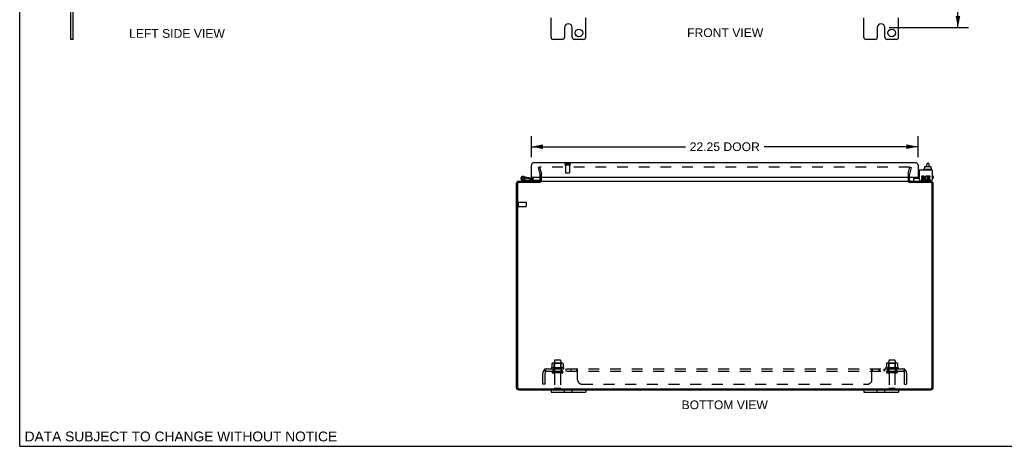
# Model space of a CAD drawing. Header units: inches. Extents: x 0 to 113, y 0 to 73.
# Tile 1 of 8: x 0 to 57, y 0 to 25. Entities that reach past the tile are written whole.
import ezdxf

# ---------------------------------------------------------------- set-up
doc = ezdxf.new("R2010")
doc.units = ezdxf.units.IN
doc.header["$LTSCALE"] = 6.233333
doc.header["$MEASUREMENT"] = 0
doc.linetypes.add('HIDDEN', pattern=[0.2, 0.1, -0.1])
doc.layers.get('0').update_dxf_attribs({"linetype": 'CONTINUOUS'})
for name, color, linetype in [('DEFAULT_2', 8, 'HIDDEN'), ('DIMENSIONS', 7, 'CONTINUOUS'), ('DOOR_ASSEMBLY', 7, 'CONTINUOUS'), ('SUBPANEL', 7, 'CONTINUOUS')]:
    doc.layers.add(name, color=color, linetype=linetype)
doc.styles.get("Standard").update_dxf_attribs({"font": 'arial.ttf'})
doc.dimstyles.new('DIMSTYLE_1', dxfattribs={"dimtxt": 0.5, "dimasz": 0.666667, "dimexe": 0.09, "dimexo": 0.07, "dimgap": 0.0375, "dimtad": 0, "dimtih": 1, "dimtoh": 1, "dimzin": 4, "dimdsep": 46, "dimtxsty": 'Standard', "dimblk": '_FILLED', "dimblk1": '_FILLED', "dimblk2": '_FILLED', "dimcen": 0.09, "dimazin": 1, "dimtfac": 1, "dimtdec": 3, "dimtofl": 0, "dimtmove": 0, "dimatfit": 3, "dimldrblk": '_FILLED', "dimfxl": 0, "dimtolj": 1, "dimtzin": 4, "dimarcsym": 0})

# ---------------------------------------------------------------- blocks, each defined once
blk = doc.blocks.new('_FILLED')
at = {"color": 0, "linetype": 'ByBlock'}
blk.add_solid([(0, 0), (-1, 0.2), (-1, -0.2)], dxfattribs=at)
blk = doc.blocks.new('*D4')
at = {"layer": 'DIMENSIONS', "color": 2, "linetype": 'Continuous'}
for p, q in [((29.453, 16.647), (29.453, 17.844)), ((51.703, 16.647), (51.703, 17.844)), ((29.453, 17.244), (38.311, 17.244)), ((51.703, 17.244), (42.845, 17.244))]:
    blk.add_line(p, q, dxfattribs=at)
at = {"layer": 'DIMENSIONS', "color": 2, "linetype": 'Continuous', "xscale": 0.6666666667, "yscale": 0.6666666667, "zscale": 0.6666666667, "rotation": 180}
blk.add_blockref('_FILLED', (29.453, 17.244), dxfattribs=at)
at = {"layer": 'DIMENSIONS', "color": 2, "linetype": 'Continuous', "xscale": 0.6666666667, "yscale": 0.6666666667, "zscale": 0.6666666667}
blk.add_blockref('_FILLED', (51.703, 17.244), dxfattribs=at)
at = {"layer": 'DIMENSIONS', "color": 2, "linetype": 'Continuous', "insert": (40.578, 17.494), "char_height": 0.5, "width": 4.03346, "attachment_point": 2, "line_spacing_factor": 0.9}
blk.add_mtext('22.25 DOOR', dxfattribs=at)
blk = doc.blocks.new('*D8')
at = {"layer": 'DIMENSIONS', "color": 2, "linetype": 'Continuous'}
for p, q in [((50.045, 49.292), (54.599, 49.292)), ((53.999, 49.292), (53.999, 37.198)), ((53.999, 24.105), (53.999, 36.198)), ((50.045, 24.105), (54.599, 24.105))]:
    blk.add_line(p, q, dxfattribs=at)
at = {"layer": 'DIMENSIONS', "color": 2, "linetype": 'Continuous', "xscale": 0.6666666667, "yscale": 0.6666666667, "zscale": 0.6666666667}
for p, rotation in [((53.999, 49.292), 90), ((53.999, 24.105), 270)]:
    blk.add_blockref('_FILLED', p, dxfattribs=dict(at, rotation=rotation))
at = {"layer": 'DIMENSIONS', "color": 2, "linetype": 'Continuous', "insert": (53.999, 36.948), "char_height": 0.5, "width": 1.74721, "attachment_point": 2, "line_spacing_factor": 0.9}
blk.add_mtext('25.19', dxfattribs=at)

msp = doc.modelspace()

# ---------------------------------------------------------------- linework, layer by layer
at = {"color": 7, "linetype": 'Continuous'}
for p, q in [((0, 0), (0, 73.333)), ((2.951, 23.417), (2.951, 25.917)), ((3.086, 23.417), (2.951, 23.417)), ((51.997, 15.919), (51.997, 15.899)), ((52.494, 15.929), (52.007, 15.929)), ((52.049, 16.036), (52.065, 16.036)), ((52.049, 16.036), (52.049, 15.929)), ((52.065, 16.094), (52.065, 16.036)), ((52.076, 16.104), (52.431, 16.104)), ((52.208, 16.104), (52.208, 16.228)), ((52.268, 16.288), (52.288, 16.288)), ((52.348, 16.104), (52.348, 16.228)), ((52.443, 16.094), (52.443, 16.036)), ((52.443, 16.036), (52.459, 16.036)), ((52.459, 16.036), (52.459, 15.929)), ((52.504, 15.919), (52.504, 15.899)), ((51.454, 15.292), (51.454, 15.429)), ((51.464, 15.439), (51.779, 15.439)), ((51.779, 15.785), (51.703, 15.785)), ((52.517, 15.332), (52.517, 15.345)), ((51.203, 15.191), (51.203, 15.252)), ((30.578, 3.252), (30.578, 3.117)), ((30.578, 3.117), (32.578, 3.117)), ((31.359, 3.117), (31.359, 3.252)), ((31.797, 3.117), (31.797, 3.252)), ((32.578, 3.252), (32.578, 3.117)), ((48.578, 3.252), (48.578, 3.117)), ((48.578, 3.117), (50.578, 3.117)), ((49.359, 3.117), (49.359, 3.252)), ((49.797, 3.117), (49.797, 3.252)), ((50.578, 3.252), (50.578, 3.117)), ((0, 0), (113.333, 0))]:
    msp.add_line(p, q, dxfattribs=at)
at = {"color": 3, "linetype": 'Continuous'}
for p, q in [((3.086, 23.417), (3.086, 49.917)), ((30.578, 23.542), (30.578, 24.667)), ((32.578, 23.542), (32.578, 24.667)), ((48.578, 23.542), (48.578, 24.667)), ((50.578, 23.542), (50.578, 24.667)), ((31.359, 24.105), (31.359, 23.542)), ((31.797, 23.542), (31.797, 24.105)), ((49.359, 24.105), (49.359, 23.542)), ((49.797, 23.542), (49.797, 24.105)), ((31.234, 23.417), (30.703, 23.417)), ((32.453, 23.417), (31.922, 23.417)), ((49.234, 23.417), (48.703, 23.417)), ((50.453, 23.417), (49.922, 23.417)), ((52.517, 15.889), (51.703, 15.889)), ((51.779, 15.345), (51.779, 15.889)), ((52.517, 15.889), (52.517, 15.345)), ((29.953, 15.322), (29.953, 15.5)), ((30.028, 15.322), (30.028, 15.5)), ((51.128, 15.5), (51.128, 15.322)), ((51.203, 15.322), (51.203, 15.5)), ((51.994, 15.372), (51.893, 15.372)), ((51.893, 15.372), (51.893, 15.326)), ((51.893, 15.326), (51.994, 15.326)), ((51.947, 15.42), (51.998, 15.42)), ((52.063, 15.558), (51.963, 15.558)), ((51.963, 15.511), (52.063, 15.511)), ((51.994, 15.465), (51.963, 15.465)), ((52.063, 15.511), (52.063, 15.558)), ((52.207, 15.506), (52.225, 15.548)), ((52.233, 15.365), (52.219, 15.385)), ((52.403, 15.558), (52.233, 15.558)), ((52.233, 15.558), (52.233, 15.365)), ((52.233, 15.339), (52.233, 15.326)), ((52.233, 15.326), (52.403, 15.326)), ((52.28, 15.511), (52.403, 15.511)), ((52.28, 15.465), (52.28, 15.511)), ((52.38, 15.465), (52.28, 15.465)), ((52.28, 15.42), (52.38, 15.42)), ((52.28, 15.372), (52.28, 15.42)), ((52.403, 15.372), (52.28, 15.372)), ((52.38, 15.42), (52.38, 15.465)), ((52.403, 15.511), (52.403, 15.558)), ((52.403, 15.326), (52.403, 15.372)), ((28.578, 15.107), (28.578, 3.397)), ((28.641, 15.109), (28.641, 3.395)), ((29.95, 15.189), (28.721, 15.189)), ((28.723, 15.252), (29.953, 15.252)), ((29.98, 15.252), (51.176, 15.252)), ((51.203, 15.252), (52.433, 15.252)), ((52.435, 15.189), (51.206, 15.189)), ((51.839, 15.285), (52.457, 15.285)), ((52.515, 3.395), (52.515, 15.109)), ((52.578, 3.397), (52.578, 15.107)), ((28.721, 3.315), (52.435, 3.315)), ((28.723, 3.252), (52.433, 3.252))]:
    msp.add_line(p, q, dxfattribs=at)
for centre in [(32.187, 23.792), (50.187, 23.792)]:
    msp.add_circle(centre, 0.219, dxfattribs=at)
for centre, radius, start, end in [((31.578, 24.105), 0.219, 0, 180), ((49.578, 24.105), 0.219, 0, 180), ((30.703, 23.542), 0.125, 180, 270), ((31.234, 23.542), 0.125, 270.0001, 360), ((31.922, 23.542), 0.125, 180, 269.9999), ((32.453, 23.542), 0.125, 270, 360), ((48.703, 23.542), 0.125, 180, 270), ((49.234, 23.542), 0.125, 270.0001, 360), ((49.922, 23.542), 0.125, 180, 269.9999), ((50.453, 23.542), 0.125, 270, 360), ((29.883, 15.322), 0.07, 273.2319, 360), ((51.273, 15.322), 0.07, 180, 266.7682), ((51.839, 15.345), 0.06, 180, 270), ((51.963, 15.488), 0.0696, 90, 257.4177), ((51.963, 15.488), 0.0232, 90, 270.0485), ((51.994, 15.395), 0.0696, 270, 90), ((51.994, 15.395), 0.0232, 270, 351.2295), ((51.99, 15.395), 0.0267, 353.4285, 71.7628), ((52.179, 15.442), 0.116, 66.5966, 251.8791), ((52.179, 15.442), 0.0696, 66.5966, 305.1122), ((52.179, 15.439), 0.114, 251.4199, 296.1963), ((52.179, 15.442), 0.116, 295.737, 297.8532), ((52.457, 15.345), 0.06, 270, 360), ((28.723, 15.107), 0.145, 90, 180), ((28.721, 15.109), 0.08, 90, 180), ((52.433, 15.107), 0.145, 0, 90), ((52.435, 15.109), 0.08, 0, 90), ((28.723, 3.397), 0.145, 180, 270), ((28.721, 3.395), 0.08, 180, 270), ((52.433, 3.397), 0.145, 270, 360), ((52.435, 3.395), 0.08, 270, 360)]:
    msp.add_arc(centre, radius, start, end, dxfattribs=at)
at = {"color": 7, "linetype": 'Continuous'}
for centre, radius, start, end in [((52.007, 15.919), 0.01, 90, 180), ((52.007, 15.899), 0.01, 180, 270), ((52.268, 16.228), 0.06, 90, 180), ((52.288, 16.228), 0.06, 0, 90), ((52.494, 15.919), 0.01, 0, 90), ((52.494, 15.899), 0.01, 270, 360), ((29.883, 15.322), 0.145, 336.1283, 360), ((51.273, 15.322), 0.145, 180, 203.8717), ((51.464, 15.429), 0.01, 90, 180), ((52.437, 15.332), 0.08, 270, 360), ((29.883, 15.322), 0.145, 308.7549, 311.9649), ((51.273, 15.322), 0.145, 228.0118, 231.2451), ((51.494, 15.292), 0.04, 180, 270)]:
    msp.add_arc(centre, radius, start, end, dxfattribs=at)
for centre, major_axis, ratio, start_param, end_param in [((52.076, 16.094), (0.0111, 0), 0.898834, 1.570796, 3.141593), ((52.431, 16.094), (0.0113, 0), 0.88616, 0, 1.570796)]:
    msp.add_ellipse(centre, major_axis=major_axis, ratio=ratio, start_param=start_param, end_param=end_param, dxfattribs=at)
at = {"layer": 'DEFAULT_2', "color": 8, "linetype": 'HIDDEN'}
for p, q in [((29.921, 16.064), (29.849, 16.045)), ((29.952, 15.661), (29.849, 16.045)), ((29.921, 16.064), (30.024, 15.68)), ((51.212, 16.064), (29.944, 16.064)), ((51.132, 15.68), (51.235, 16.064)), ((51.307, 16.045), (51.204, 15.661)), ((51.235, 16.064), (51.307, 16.045)), ((29.953, 15.5), (29.953, 15.65)), ((30.028, 15.5), (30.028, 15.65)), ((51.128, 15.65), (51.128, 15.5)), ((51.203, 15.5), (51.203, 15.65)), ((28.653, 14.069), (28.653, 13.785)), ((28.696, 14.069), (28.696, 13.785)), ((28.696, 14.051), (29.143, 14.051)), ((28.696, 13.803), (29.143, 13.803)), ((29.153, 14.041), (29.153, 13.813)), ((30.634, 4.767), (30.634, 4.549)), ((31.209, 4.788), (30.697, 4.788)), ((30.769, 4.768), (30.749, 4.788)), ((30.769, 4.472), (30.769, 4.768)), ((31.136, 4.768), (30.769, 4.768)), ((30.77, 4.922), (30.77, 4.327)), ((31.106, 4.952), (30.8, 4.952)), ((31.136, 4.922), (31.136, 4.327)), ((31.136, 4.768), (31.156, 4.788)), ((31.136, 4.472), (31.136, 4.768)), ((31.272, 4.767), (31.272, 4.549)), ((49.884, 4.767), (49.884, 4.549)), ((50.459, 4.788), (49.947, 4.788)), ((50.019, 4.768), (49.999, 4.788)), ((50.386, 4.768), (50.019, 4.768)), ((50.019, 4.472), (50.019, 4.768)), ((50.02, 4.922), (50.02, 4.327)), ((50.356, 4.952), (50.05, 4.952)), ((50.386, 4.922), (50.386, 4.327)), ((50.386, 4.768), (50.406, 4.788)), ((50.386, 4.472), (50.386, 4.768)), ((50.522, 4.767), (50.522, 4.549)), ((31.309, 4.522), (30.597, 4.522)), ((30.619, 4.452), (31.287, 4.452)), ((30.688, 4.327), (31.217, 4.327)), ((31.217, 4.221), (30.688, 4.221)), ((30.769, 4.472), (30.749, 4.452)), ((31.136, 4.472), (30.769, 4.472)), ((30.787, 4.158), (30.787, 3.357)), ((31.119, 4.158), (31.119, 3.357)), ((31.136, 4.472), (31.156, 4.452)), ((50.559, 4.522), (49.847, 4.522)), ((49.869, 4.452), (50.537, 4.452)), ((49.938, 4.327), (50.467, 4.327)), ((50.467, 4.221), (49.938, 4.221)), ((50.019, 4.472), (49.999, 4.452)), ((50.386, 4.472), (50.019, 4.472)), ((50.037, 4.158), (50.037, 3.357)), ((50.369, 4.158), (50.369, 3.357)), ((50.386, 4.472), (50.406, 4.452)), ((31.089, 3.327), (30.817, 3.327)), ((50.339, 3.327), (50.067, 3.327))]:
    msp.add_line(p, q, dxfattribs=at)
for points in [[(29.944, 16.064), (29.943, 16.064), (29.941, 16.064), (29.94, 16.064), (29.939, 16.064), (29.938, 16.063), (29.936, 16.062), (29.935, 16.062), (29.934, 16.061), (29.933, 16.06), (29.932, 16.059), (29.932, 16.058), (29.931, 16.057), (29.93, 16.055), (29.93, 16.054), (29.929, 16.053), (29.929, 16.052), (29.929, 16.05), (29.929, 16.05)], [(29.929, 16.05), (29.929, 16.049), (29.929, 16.048), (29.93, 16.046)], [(51.225, 16.057), (51.224, 16.058), (51.224, 16.059), (51.223, 16.06), (51.222, 16.061), (51.221, 16.062), (51.22, 16.062), (51.218, 16.063), (51.217, 16.064), (51.216, 16.064), (51.215, 16.064), (51.213, 16.064), (51.212, 16.064)], [(51.225, 16.057), (51.226, 16.055), (51.226, 16.054), (51.227, 16.053), (51.227, 16.052), (51.227, 16.05), (51.227, 16.05)], [(51.227, 16.05), (51.227, 16.049), (51.227, 16.048), (51.226, 16.046)], [(30.634, 4.548), (30.634, 4.547), (30.634, 4.546), (30.634, 4.545), (30.633, 4.544), (30.633, 4.544), (30.632, 4.543), (30.632, 4.542), (30.632, 4.542), (30.631, 4.542), (30.631, 4.541), (30.631, 4.541), (30.63, 4.541), (30.63, 4.54), (30.63, 4.54), (30.63, 4.54), (30.629, 4.54), (30.629, 4.54), (30.629, 4.54)], [(30.64, 4.776), (30.639, 4.775), (30.637, 4.774), (30.636, 4.773), (30.635, 4.771), (30.635, 4.77), (30.634, 4.768), (30.634, 4.767)], [(31.266, 4.776), (31.267, 4.775), (31.269, 4.774), (31.27, 4.773), (31.271, 4.771), (31.271, 4.77), (31.272, 4.768), (31.272, 4.767)], [(31.277, 4.54), (31.277, 4.54), (31.277, 4.54), (31.276, 4.54), (31.276, 4.54), (31.276, 4.54), (31.276, 4.541), (31.275, 4.541), (31.275, 4.541), (31.275, 4.542), (31.274, 4.542), (31.274, 4.542), (31.274, 4.543), (31.273, 4.544), (31.273, 4.544), (31.272, 4.545), (31.272, 4.546), (31.272, 4.547), (31.272, 4.548)], [(49.884, 4.548), (49.884, 4.547), (49.884, 4.546), (49.884, 4.545), (49.883, 4.544), (49.883, 4.544), (49.882, 4.543), (49.882, 4.542), (49.882, 4.542), (49.881, 4.542), (49.881, 4.541), (49.881, 4.541), (49.88, 4.541), (49.88, 4.54), (49.88, 4.54), (49.88, 4.54), (49.879, 4.54), (49.879, 4.54), (49.879, 4.54)], [(49.89, 4.776), (49.889, 4.775), (49.887, 4.774), (49.886, 4.773), (49.885, 4.771), (49.885, 4.77), (49.884, 4.768), (49.884, 4.767)], [(50.516, 4.776), (50.517, 4.775), (50.519, 4.774), (50.52, 4.773), (50.521, 4.771), (50.521, 4.77), (50.522, 4.768), (50.522, 4.767)], [(50.527, 4.54), (50.527, 4.54), (50.527, 4.54), (50.526, 4.54), (50.526, 4.54), (50.526, 4.54), (50.526, 4.541), (50.525, 4.541), (50.525, 4.541), (50.525, 4.542), (50.524, 4.542), (50.524, 4.542), (50.524, 4.543), (50.523, 4.544), (50.523, 4.544), (50.522, 4.545), (50.522, 4.546), (50.522, 4.547), (50.522, 4.548)]]:
    msp.add_lwpolyline(points, dxfattribs=at)
for centre, radius, start, end in [((29.913, 15.65), 0.04, 0, 15), ((29.913, 15.65), 0.115, 0, 15), ((51.243, 15.65), 0.115, 165, 180), ((51.243, 15.65), 0.04, 165, 180), ((29.883, 15.322), 0.145, 311.9649, 336.1283), ((51.273, 15.322), 0.145, 203.8717, 228.0118), ((28.674, 14.069), 0.0215, 0, 180), ((28.674, 13.785), 0.0215, 180, 360), ((29.143, 14.041), 0.01, 0, 90), ((29.143, 13.813), 0.01, 270, 360), ((30.953, 3.922), 0.698, 117.6814, 120.6631), ((30.697, 4.647), 0.141, 90, 113.95), ((30.8, 4.922), 0.03, 90, 180), ((31.106, 4.922), 0.03, 0, 90), ((31.209, 4.647), 0.141, 66.05, 90), ((30.953, 3.922), 0.698, 59.3369, 62.3186), ((50.203, 3.922), 0.698, 117.6814, 120.6631), ((49.947, 4.647), 0.141, 90, 113.95), ((50.05, 4.922), 0.03, 90, 180), ((50.356, 4.922), 0.03, 0, 90), ((50.459, 4.647), 0.141, 66.05, 90), ((50.203, 3.922), 0.698, 59.3369, 62.3186), ((30.619, 4.49), 0.0384, 124.4497, 270), ((30.688, 4.274), 0.053, 90, 270), ((30.724, 4.158), 0.0625, 0, 90), ((31.181, 4.158), 0.0625, 90, 180), ((31.217, 4.274), 0.053, 270, 90), ((31.287, 4.49), 0.0384, 270, 55.5503), ((49.869, 4.49), 0.0384, 124.4497, 270), ((49.938, 4.274), 0.053, 90, 270), ((49.974, 4.158), 0.0625, 0, 90), ((50.431, 4.158), 0.0625, 90, 180), ((50.467, 4.274), 0.053, 270, 90), ((50.537, 4.49), 0.0384, 270, 55.5503), ((30.817, 3.357), 0.03, 180, 270), ((31.089, 3.357), 0.03, 270, 360), ((50.067, 3.357), 0.03, 180, 270), ((50.339, 3.357), 0.03, 270, 360)]:
    msp.add_arc(centre, radius, start, end, dxfattribs=at)
at = {"layer": 'DOOR_ASSEMBLY', "color": 3, "linetype": 'Continuous'}
for p, q in [((29.453, 15.5), (29.453, 16.18)), ((51.558, 16.325), (29.598, 16.325)), ((51.703, 16.18), (51.703, 15.5)), ((29.469, 15.5), (51.687, 15.5))]:
    msp.add_line(p, q, dxfattribs=at)
at = {"layer": 'DOOR_ASSEMBLY', "color": 8, "linetype": 'HIDDEN'}
for p, q in [((31.386, 16.25), (31.67, 16.25)), ((31.386, 16.207), (31.67, 16.207)), ((31.404, 16.207), (31.404, 15.76)), ((31.652, 16.207), (31.652, 15.76)), ((31.414, 15.75), (31.642, 15.75))]:
    msp.add_line(p, q, dxfattribs=at)
at = {"layer": 'DOOR_ASSEMBLY', "color": 7, "linetype": 'Continuous'}
for p, q in [((28.955, 15.342), (29.126, 15.312)), ((28.977, 15.471), (28.988, 15.469)), ((28.991, 15.53), (29.493, 15.441)), ((29.068, 15.334), (29.02, 15.369)), ((29.025, 15.435), (29.025, 15.435)), ((29.082, 15.453), (29.482, 15.382)), ((29.126, 15.312), (29.926, 15.312)), ((29.159, 15.439), (29.17, 15.498)), ((29.392, 15.316), (29.392, 15.312)), ((29.392, 15.316), (29.648, 15.316)), ((29.469, 15.5), (29.453, 15.5)), ((29.528, 15.5), (29.528, 15.471)), ((29.588, 15.471), (29.588, 15.5)), ((29.648, 15.316), (29.648, 15.312)), ((29.926, 15.312), (29.926, 15.267)), ((51.547, 15.5), (51.547, 15.457)), ((51.622, 15.49), (51.621, 15.5)), ((51.622, 15.49), (51.703, 15.49)), ((51.687, 15.5), (51.703, 15.5)), ((51.703, 15.5), (51.703, 15.439)), ((52.548, 15.567), (52.517, 15.567)), ((52.548, 15.427), (52.517, 15.427)), ((52.578, 15.537), (52.578, 15.457)), ((29.126, 15.252), (28.944, 15.284))]:
    msp.add_line(p, q, dxfattribs=at)
msp.add_circle((28.966, 15.407), 0.0625, dxfattribs=at)
at = {"layer": 'DOOR_ASSEMBLY', "color": 3, "linetype": 'Continuous'}
for centre, radius, start, end in [((29.598, 16.18), 0.145, 90, 180), ((51.558, 16.18), 0.145, 0, 90), ((29.469, 15.516), 0.0156, 180, 270), ((51.687, 15.516), 0.0156, 270, 360)]:
    msp.add_arc(centre, radius, start, end, dxfattribs=at)
at = {"layer": 'DOOR_ASSEMBLY', "color": 8, "linetype": 'HIDDEN'}
for centre, radius, start, end in [((31.386, 16.228), 0.0215, 90, 270), ((31.67, 16.228), 0.0215, 270, 90), ((31.414, 15.76), 0.01, 180, 270), ((31.642, 15.76), 0.01, 270, 360)]:
    msp.add_arc(centre, radius, start, end, dxfattribs=at)
at = {"layer": 'DOOR_ASSEMBLY', "color": 7, "linetype": 'Continuous'}
for centre, radius, start, end in [((28.966, 15.407), 0.125, 318.1687, 260), ((28.966, 15.407), 0.0659, 324.5216, 259.9962), ((28.966, 15.407), 0.065, 80, 25.8116), ((29.498, 15.471), 0.09, 260, 360), ((29.498, 15.471), 0.03, 260, 360), ((51.577, 15.457), 0.03, 180, 216.9339), ((52.548, 15.537), 0.03, 0, 90), ((52.548, 15.457), 0.03, 270, 360)]:
    msp.add_arc(centre, radius, start, end, dxfattribs=at)
at = {"layer": 'SUBPANEL', "color": 8, "linetype": 'HIDDEN'}
for p, q in [((30.109, 3.577), (30.109, 4.215)), ((30.196, 4.398), (30.275, 4.301)), ((30.234, 4.327), (30.234, 4.452)), ((30.234, 4.452), (50.922, 4.452)), ((30.234, 4.384), (30.234, 4.383)), ((30.234, 4.327), (50.922, 4.327)), ((30.234, 3.577), (30.234, 4.215)), ((30.262, 4.309), (30.257, 4.314)), ((30.703, 4.452), (30.703, 4.327)), ((31.203, 4.452), (31.203, 4.327)), ((31.431, 4.452), (31.431, 4.327)), ((31.712, 4.452), (31.712, 4.327)), ((32.074, 4.327), (32.074, 4.452)), ((32.076, 4.327), (32.075, 4.327)), ((32.088, 4.441), (32.087, 4.443)), ((32.089, 4.314), (32.087, 4.317)), ((32.099, 4.417), (32.095, 4.427)), ((32.109, 3.827), (32.109, 4.398)), ((49.047, 3.827), (49.047, 4.398)), ((49.064, 4.309), (49.065, 4.31)), ((49.081, 4.452), (49.082, 4.452)), ((49.081, 4.327), (49.082, 4.327)), ((49.082, 4.327), (49.082, 4.452)), ((49.444, 4.452), (49.444, 4.327)), ((49.483, 4.452), (49.483, 4.327)), ((49.725, 4.452), (49.725, 4.327)), ((49.764, 4.452), (49.764, 4.327)), ((49.953, 4.452), (49.953, 4.327)), ((50.453, 4.452), (50.453, 4.327)), ((50.96, 4.398), (50.881, 4.301)), ((50.899, 4.323), (50.899, 4.323)), ((50.901, 4.326), (50.902, 4.327)), ((50.908, 4.34), (50.907, 4.338)), ((50.915, 4.358), (50.914, 4.357)), ((50.914, 4.357), (50.914, 4.355)), ((50.916, 4.362), (50.915, 4.36)), ((50.915, 4.36), (50.915, 4.358)), ((50.917, 4.365), (50.916, 4.363)), ((50.916, 4.363), (50.916, 4.362)), ((50.918, 4.368), (50.917, 4.366)), ((50.917, 4.366), (50.917, 4.365)), ((50.919, 4.37), (50.918, 4.369)), ((50.918, 4.369), (50.918, 4.368)), ((50.92, 4.374), (50.919, 4.373)), ((50.919, 4.373), (50.919, 4.372)), ((50.919, 4.372), (50.919, 4.37)), ((50.922, 4.327), (50.922, 4.452)), ((50.922, 3.577), (50.922, 4.215)), ((51.047, 4.215), (51.047, 3.577)), ((30.234, 3.577), (30.109, 3.577)), ((32.359, 3.577), (48.797, 3.577)), ((50.922, 3.577), (51.047, 3.577))]:
    msp.add_line(p, q, dxfattribs=at)
for points in [[(30.196, 4.398), (30.197, 4.4), (30.199, 4.401), (30.201, 4.403), (30.203, 4.406), (30.204, 4.408), (30.206, 4.411), (30.207, 4.414), (30.209, 4.417), (30.21, 4.42), (30.212, 4.424)], [(30.212, 4.424), (30.214, 4.43), (30.216, 4.433), (30.217, 4.436), (30.218, 4.438), (30.22, 4.441), (30.221, 4.443), (30.223, 4.445), (30.224, 4.447), (30.226, 4.449), (30.228, 4.45), (30.229, 4.451), (30.231, 4.451), (30.232, 4.452), (30.233, 4.452), (30.234, 4.452)], [(30.257, 4.323), (30.257, 4.323), (30.257, 4.323), (30.257, 4.323), (30.257, 4.323), (30.257, 4.323), (30.257, 4.324), (30.257, 4.324), (30.256, 4.324), (30.256, 4.325), (30.256, 4.325), (30.256, 4.326), (30.255, 4.326), (30.255, 4.327), (30.255, 4.327), (30.254, 4.328), (30.254, 4.328), (30.254, 4.329), (30.253, 4.329), (30.253, 4.33), (30.253, 4.331), (30.252, 4.331), (30.252, 4.332), (30.252, 4.333), (30.251, 4.333), (30.251, 4.334), (30.251, 4.335), (30.25, 4.336), (30.25, 4.336), (30.25, 4.337), (30.249, 4.338), (30.249, 4.339), (30.248, 4.34), (30.248, 4.34), (30.248, 4.341), (30.247, 4.342), (30.247, 4.343), (30.247, 4.344), (30.246, 4.345), (30.246, 4.346), (30.245, 4.347), (30.245, 4.348), (30.245, 4.348), (30.244, 4.349), (30.244, 4.35), (30.244, 4.351), (30.243, 4.352), (30.243, 4.353), (30.242, 4.354), (30.242, 4.355), (30.242, 4.356), (30.241, 4.357), (30.241, 4.358), (30.241, 4.359), (30.24, 4.361), (30.24, 4.362), (30.24, 4.363), (30.239, 4.364), (30.239, 4.365), (30.239, 4.366), (30.239, 4.367), (30.238, 4.368), (30.238, 4.369), (30.238, 4.369), (30.237, 4.37), (30.237, 4.371), (30.237, 4.372), (30.237, 4.373), (30.237, 4.374), (30.236, 4.375), (30.236, 4.376), (30.236, 4.377), (30.236, 4.378), (30.236, 4.378), (30.235, 4.379), (30.235, 4.38), (30.235, 4.381), (30.235, 4.382), (30.235, 4.383), (30.235, 4.383), (30.235, 4.384), (30.234, 4.385), (30.234, 4.385), (30.234, 4.386), (30.234, 4.386), (30.234, 4.386), (30.234, 4.386), (30.234, 4.387)], [(30.234, 4.387), (30.234, 4.387), (30.234, 4.387), (30.234, 4.387), (30.234, 4.387), (30.234, 4.386), (30.234, 4.386), (30.234, 4.386), (30.234, 4.385), (30.234, 4.385), (30.234, 4.385), (30.234, 4.384), (30.234, 4.384)], [(30.257, 4.314), (30.255, 4.315), (30.253, 4.317), (30.251, 4.318), (30.249, 4.32), (30.247, 4.321), (30.245, 4.323), (30.243, 4.324), (30.242, 4.325), (30.24, 4.326), (30.238, 4.326), (30.237, 4.327), (30.235, 4.327), (30.234, 4.327)], [(30.254, 4.327), (30.255, 4.326), (30.255, 4.326), (30.255, 4.326), (30.255, 4.325), (30.256, 4.325), (30.256, 4.325), (30.256, 4.324), (30.257, 4.324), (30.257, 4.324), (30.257, 4.323), (30.257, 4.323), (30.257, 4.323)], [(30.275, 4.301), (30.275, 4.301), (30.274, 4.301), (30.273, 4.301), (30.273, 4.301), (30.272, 4.301), (30.271, 4.301), (30.27, 4.302), (30.269, 4.303), (30.268, 4.303), (30.267, 4.304), (30.266, 4.305), (30.264, 4.306), (30.263, 4.308), (30.262, 4.309)], [(32.087, 4.443), (32.085, 4.445), (32.083, 4.447), (32.082, 4.449), (32.08, 4.45), (32.079, 4.451), (32.077, 4.451), (32.076, 4.452), (32.075, 4.452), (32.074, 4.452)], [(32.083, 4.321), (32.082, 4.323), (32.081, 4.324), (32.079, 4.325), (32.078, 4.326), (32.077, 4.326), (32.076, 4.327), (32.075, 4.327), (32.074, 4.327)], [(32.087, 4.317), (32.085, 4.318), (32.084, 4.32), (32.083, 4.321)], [(32.092, 4.433), (32.091, 4.436), (32.09, 4.438), (32.088, 4.441)], [(32.093, 4.308), (32.092, 4.309), (32.091, 4.31), (32.09, 4.312), (32.089, 4.314)], [(32.095, 4.427), (32.094, 4.43), (32.092, 4.433)], [(32.109, 4.301), (32.108, 4.301), (32.107, 4.301), (32.105, 4.301), (32.104, 4.301), (32.103, 4.301), (32.102, 4.301), (32.1, 4.302), (32.099, 4.303), (32.098, 4.303), (32.097, 4.304), (32.095, 4.305), (32.094, 4.306), (32.093, 4.308)], [(32.099, 4.303), (32.098, 4.303), (32.097, 4.304)], [(32.107, 4.401), (32.105, 4.403), (32.104, 4.406), (32.103, 4.408), (32.101, 4.411), (32.1, 4.414), (32.099, 4.417)], [(32.109, 4.398), (32.108, 4.4), (32.107, 4.401)], [(32.109, 4.301), (32.108, 4.301), (32.107, 4.301)], [(49.047, 4.398), (49.048, 4.4), (49.049, 4.401)], [(49.047, 4.301), (49.048, 4.301), (49.049, 4.301), (49.051, 4.301), (49.052, 4.301), (49.053, 4.301), (49.054, 4.301), (49.056, 4.302), (49.057, 4.303), (49.058, 4.303), (49.059, 4.304), (49.061, 4.305), (49.062, 4.306), (49.063, 4.308)], [(49.047, 4.301), (49.048, 4.301), (49.049, 4.301), (49.051, 4.301), (49.052, 4.301), (49.053, 4.301)], [(49.049, 4.401), (49.051, 4.403), (49.052, 4.406), (49.053, 4.408), (49.055, 4.411), (49.056, 4.414), (49.057, 4.417)], [(49.057, 4.417), (49.061, 4.427), (49.062, 4.43), (49.064, 4.433)], [(49.059, 4.304), (49.061, 4.305), (49.062, 4.306), (49.063, 4.308), (49.064, 4.309)], [(49.064, 4.433), (49.065, 4.436), (49.066, 4.438), (49.068, 4.441)], [(49.065, 4.31), (49.066, 4.312), (49.067, 4.314)], [(49.067, 4.314), (49.069, 4.317), (49.071, 4.318), (49.072, 4.32), (49.073, 4.321), (49.074, 4.323), (49.075, 4.324)], [(49.068, 4.441), (49.069, 4.443), (49.071, 4.445)], [(49.069, 4.443), (49.071, 4.445), (49.073, 4.447), (49.074, 4.449), (49.076, 4.45), (49.077, 4.451), (49.079, 4.451), (49.08, 4.452), (49.081, 4.452), (49.082, 4.452)], [(49.073, 4.321), (49.074, 4.323), (49.075, 4.324), (49.077, 4.325), (49.078, 4.326), (49.079, 4.326), (49.08, 4.327), (49.081, 4.327), (49.082, 4.327)], [(50.881, 4.301), (50.881, 4.301), (50.882, 4.301), (50.883, 4.301), (50.883, 4.301), (50.884, 4.301), (50.885, 4.301), (50.886, 4.302), (50.887, 4.303), (50.888, 4.303), (50.889, 4.304), (50.89, 4.305), (50.892, 4.306), (50.893, 4.308), (50.894, 4.309)], [(50.894, 4.309), (50.899, 4.314), (50.901, 4.315), (50.903, 4.317), (50.905, 4.318), (50.907, 4.32), (50.909, 4.321), (50.911, 4.323), (50.913, 4.324), (50.914, 4.325), (50.916, 4.326), (50.918, 4.326), (50.919, 4.327), (50.921, 4.327), (50.922, 4.327)], [(50.907, 4.338), (50.906, 4.337), (50.906, 4.336), (50.906, 4.336), (50.905, 4.335), (50.905, 4.334), (50.905, 4.334), (50.904, 4.333), (50.904, 4.332), (50.904, 4.332), (50.903, 4.331), (50.903, 4.33), (50.903, 4.33), (50.902, 4.329), (50.902, 4.329), (50.902, 4.328), (50.902, 4.328), (50.901, 4.327), (50.901, 4.327), (50.901, 4.326), (50.9, 4.326), (50.9, 4.325), (50.9, 4.325), (50.9, 4.324), (50.9, 4.324), (50.899, 4.324), (50.899, 4.324), (50.899, 4.323), (50.899, 4.323), (50.899, 4.323)], [(50.899, 4.323), (50.899, 4.323), (50.899, 4.323), (50.899, 4.323), (50.899, 4.323), (50.899, 4.324), (50.9, 4.324), (50.9, 4.324), (50.9, 4.325), (50.9, 4.325), (50.901, 4.325), (50.901, 4.326), (50.901, 4.326), (50.901, 4.326)], [(50.914, 4.355), (50.913, 4.353), (50.913, 4.353), (50.913, 4.352), (50.912, 4.351), (50.912, 4.35), (50.912, 4.349), (50.911, 4.348), (50.911, 4.347), (50.91, 4.346), (50.91, 4.346), (50.91, 4.345), (50.909, 4.344), (50.909, 4.343), (50.909, 4.342), (50.908, 4.341), (50.908, 4.341), (50.908, 4.34)], [(50.922, 4.387), (50.922, 4.387), (50.922, 4.387), (50.922, 4.387), (50.922, 4.386), (50.922, 4.386), (50.922, 4.386), (50.922, 4.385), (50.922, 4.385), (50.922, 4.385), (50.922, 4.384), (50.921, 4.384), (50.921, 4.383), (50.921, 4.383), (50.921, 4.382), (50.921, 4.381), (50.921, 4.381), (50.921, 4.38), (50.921, 4.38), (50.921, 4.379), (50.92, 4.378), (50.92, 4.378), (50.92, 4.377), (50.92, 4.376), (50.92, 4.376), (50.92, 4.375), (50.92, 4.374)], [(50.942, 4.43), (50.94, 4.433), (50.939, 4.436), (50.938, 4.438), (50.936, 4.441), (50.935, 4.443), (50.933, 4.445), (50.932, 4.447), (50.93, 4.449), (50.928, 4.45), (50.927, 4.451), (50.925, 4.451), (50.924, 4.452), (50.923, 4.452), (50.922, 4.452)], [(50.922, 4.384), (50.922, 4.384), (50.922, 4.385), (50.922, 4.385), (50.922, 4.385), (50.922, 4.386), (50.922, 4.386), (50.922, 4.386), (50.922, 4.386), (50.922, 4.387), (50.922, 4.387)], [(50.96, 4.398), (50.959, 4.4), (50.957, 4.401), (50.955, 4.403), (50.953, 4.406), (50.952, 4.408), (50.95, 4.411), (50.949, 4.414), (50.947, 4.417), (50.946, 4.42), (50.944, 4.424), (50.942, 4.43)]]:
    msp.add_lwpolyline(points, dxfattribs=at)
for centre, radius, start, end in [((30.346, 4.215), 0.237, 90, 180), ((30.346, 4.215), 0.112, 90, 180), ((50.81, 4.215), 0.237, 0, 90), ((50.81, 4.215), 0.112, 0, 90), ((32.359, 3.827), 0.25, 180, 270), ((48.797, 3.827), 0.25, 270, 360)]:
    msp.add_arc(centre, radius, start, end, dxfattribs=at)

# ---------------------------------------------------------------- texts
at = {"layer": 'DIMENSIONS', "color": 2, "linetype": 'Continuous', "line_spacing_factor": 0.9}
for s, insert, char_height, width, attachment_point in [('LEFT SIDE VIEW', (9.052, 24.012), 0.5, 5.49814, 2), ('FRONT VIEW', (40.603, 24.057), 0.5, 4.37546, 2), ('BOTTOM VIEW', (40.576, 2.638), 0.5, 4.95539, 2), ('DATA SUBJECT TO CHANGE WITHOUT NOTICE', (0.284, 0.85), 0.56667, 17.95217, 1)]:
    msp.add_mtext(s, dxfattribs=dict(at, insert=insert, char_height=char_height, width=width, attachment_point=attachment_point))

# ---------------------------------------------------------------- dimensions: what is measured, and where the dimension line sits
at = {"layer": 'DIMENSIONS', "color": 2, "linetype": 'Continuous'}
dim = msp.add_linear_dim(base=(53.999, 24.105), p1=(49.975, 49.292), p2=(49.975, 24.105), angle=270, dimstyle='DIMSTYLE_1', dxfattribs=at)
dim.commit()
dim.dimension.update_dxf_attribs({"geometry": '*D8', "text_midpoint": (53.992, 36.696), "dimtype": 160})
dim = msp.add_linear_dim(base=(51.703, 17.244), p1=(29.453, 17.914), p2=(51.703, 17.914), text='<> DOOR', dimstyle='DIMSTYLE_1', dxfattribs=at)
dim.commit()
dim.dimension.update_dxf_attribs({"geometry": '*D4', "text_midpoint": (40.578, 17.244), "dimtype": 160})

doc.saveas('drawing.dxf')
